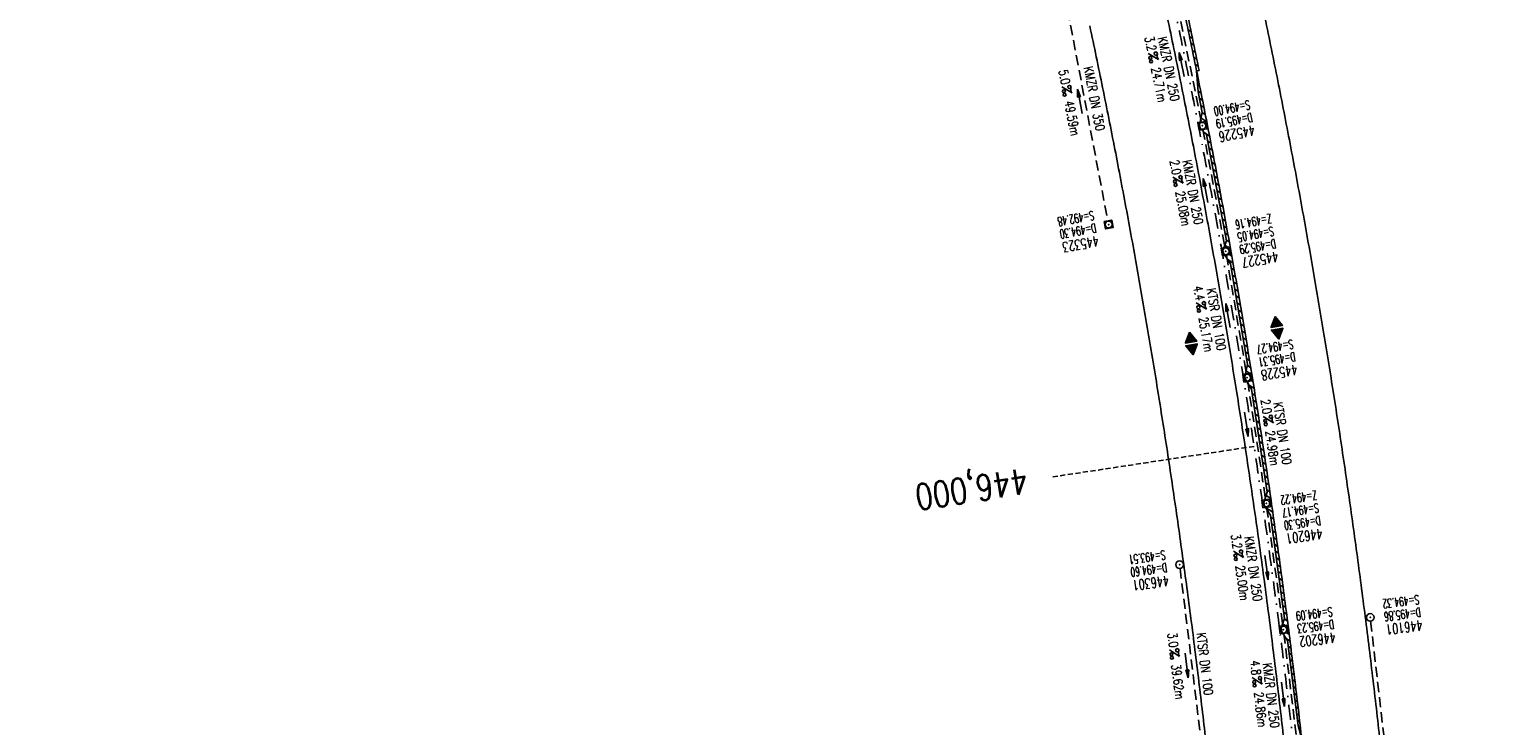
# Model space of a CAD drawing. Extents: x 459406 to 461721, y 413308 to 423218.
# Tile 71 of 256: x 460832 to 461119, y 415511 to 415647. Entities that reach past the tile are written whole.
import ezdxf
from ezdxf.enums import TextEntityAlignment as Align

# ---------------------------------------------------------------- set-up
doc = ezdxf.new("R2010")
doc.units = 0
doc.header["$LTSCALE"] = 2
doc.header["$MEASUREMENT"] = 0
for name, pattern in [('AUSGEZOGEN', [0]), ('GESTRICH-X2', [1.5, 1, -0.5]), ('GESTRICHELT', [0.75, 0.5, -0.25]), ('STRICHPT-X3', [3, 1.5, -0.75, 0, -0.75])]:
    doc.linetypes.add(name, pattern=pattern)
doc.layers.get('0').update_dxf_attribs({"linetype": 'AUSGEZOGEN'})
for name, color, linetype in [('ACHSE', 1, 'STRICHPT-X3'), ('FBR', 8, 'CONTINUOUS'), ('GEF', 7, 'AUSGEZOGEN'), ('HEKTOM', 1, 'GESTRICHELT'), ('KANAL', 7, 'GESTRICH-X2'), ('PFEIL', 7, 'CONTINUOUS'), ('RINNE', 200, 'CONTINUOUS'), ('SCHACHTNR', 6, 'CONTINUOUS'), ('SCHLITZRINNE', 200, 'AUSGEZOGEN'), ('SCHSYMBOL', 7, 'AUSGEZOGEN'), ('TEXTO', 4, 'CONTINUOUS'), ('TEXTU', 4, 'CONTINUOUS')]:
    doc.layers.add(name, color=color, linetype=linetype)
doc.styles.add('ROMANS', font='romans.shx', dxfattribs={"width": 0.8})

# ---------------------------------------------------------------- blocks, each defined once
blk = doc.blocks.new('PROM')
blk.add_line((1.57, 1.82), (0.02, 0.02))
for centre, radius in [((0.32, 1.51), 0.317), ((0.94, 0.29), 0.283), ((1.64, 0.29), 0.283)]:
    blk.add_circle(centre, radius)
blk.add_arc((0.99, 2.68), 1.03, 239.1414, 303.3549)
blk = doc.blocks.new('PFEIL2')
at = {"color": 0}
for p, q in [((0.88, 0), (-2.4, -0.01)), ((0.88, -0.27), (0.88, 0.28)), ((0.88, 0.28), (2.43, 0.01)), ((0.91, 0.27), (0.88, 0.26)), ((0.97, 0.26), (0.88, 0.25)), ((1.02, 0.25), (0.88, 0.23)), ((1.07, 0.24), (0.88, 0.21)), ((1.13, 0.23), (0.88, 0.19)), ((1.18, 0.22), (0.88, 0.17)), ((1.24, 0.21), (0.88, 0.15)), ((1.29, 0.21), (0.88, 0.14)), ((1.34, 0.2), (0.88, 0.12)), ((1.4, 0.19), (0.88, 0.1)), ((1.45, 0.18), (0.88, 0.08)), ((1.51, 0.17), (0.88, 0.06)), ((1.56, 0.16), (0.88, 0.04)), ((1.61, 0.15), (0.88, 0.02)), ((1.67, 0.14), (0.88, 0.01)), ((1.72, 0.13), (0.88, -0.01)), ((1.78, 0.12), (0.88, -0.03)), ((1.83, 0.11), (0.88, -0.05)), ((1.88, 0.1), (0.88, -0.07)), ((1.94, 0.09), (0.88, -0.09)), ((2.05, 0.08), (0.88, -0.12)), ((1.99, 0.08), (0.88, -0.11)), ((2.1, 0.07), (0.88, -0.14)), ((2.15, 0.06), (0.88, -0.16)), ((2.21, 0.05), (0.88, -0.18)), ((2.26, 0.04), (0.88, -0.2)), ((2.32, 0.03), (0.88, -0.22)), ((2.37, 0.02), (0.88, -0.23)), ((2.42, 0.01), (0.88, -0.25)), ((2.43, 0.01), (0.88, -0.27))]:
    blk.add_line(p, q, dxfattribs=at)
blk = doc.blocks.new('GST')
at = {"color": 0}
blk.add_circle((0, 0), 0.75, dxfattribs=at)
blk.add_point((0, 0), dxfattribs=at)
blk = doc.blocks.new('10')
blk.add_blockref('GST', (0, 0))
blk = doc.blocks.new('20')
blk.add_lwpolyline([(-0.75, -0.75), (0.75, -0.75), (0.75, 0.75), (-0.75, 0.75)], close=True)
blk.add_circle((0, 0), 0.676)
blk.add_point((0, 0))
blk = doc.blocks.new('*X10')
at = {"color": 0}
for p, q in [((377.11, 181.02), (378.19, 182.1)), ((377.11, 180.99), (378.2, 182.08)), ((377.12, 181.04), (378.18, 182.1)), ((377.12, 180.99), (378.2, 182.08)), ((377.12, 180.99), (378.2, 182.07)), ((377.13, 180.99), (378.21, 182.06)), ((377.14, 181.06), (378.18, 182.11)), ((377.14, 180.99), (378.21, 182.06)), ((377.15, 181.09), (378.18, 182.11)), ((377.15, 180.99), (378.21, 182.05)), ((377.16, 181.11), (378.17, 182.12)), ((377.16, 180.99), (378.22, 182.05)), ((377.17, 181.13), (378.17, 182.13)), ((377.17, 180.99), (378.22, 182.04)), ((377.18, 181.15), (378.17, 182.13)), ((377.18, 180.99), (378.22, 182.04)), ((377.19, 180.99), (378.23, 182.03)), ((377.2, 181.17), (378.16, 182.14)), ((377.2, 180.99), (378.23, 182.02)), ((377.2, 180.99), (378.23, 182.02)), ((377.21, 181.19), (378.16, 182.14)), ((377.21, 180.99), (378.24, 182.01)), ((377.22, 181.21), (378.16, 182.15)), ((377.22, 180.99), (378.24, 182.01)), ((377.23, 181.23), (378.15, 182.15)), ((377.23, 180.99), (378.24, 182)), ((377.24, 180.99), (378.25, 182)), ((377.25, 181.25), (378.15, 182.16)), ((377.25, 180.99), (378.25, 181.99)), ((377.26, 181.27), (378.15, 182.16)), ((377.26, 180.99), (378.25, 181.99)), ((377.27, 181.29), (378.14, 182.17)), ((377.27, 180.99), (378.25, 181.98)), ((377.27, 180.99), (378.26, 181.97)), ((377.28, 181.32), (378.14, 182.18)), ((377.28, 180.99), (378.26, 181.97)), ((377.29, 181.34), (378.14, 182.18)), ((377.29, 180.99), (378.26, 181.96)), ((377.3, 180.99), (378.27, 181.96)), ((377.31, 181.36), (378.14, 182.19)), ((377.31, 180.99), (378.27, 181.95)), ((377.32, 181.38), (378.13, 182.19)), ((377.32, 180.99), (378.27, 181.95)), ((377.33, 181.4), (378.13, 182.2)), ((377.33, 180.99), (378.28, 181.94)), ((377.34, 181.42), (378.13, 182.2)), ((377.34, 180.99), (378.28, 181.93)), ((377.35, 181.44), (378.12, 182.21)), ((377.35, 180.99), (378.28, 181.93)), ((377.35, 180.99), (378.29, 181.92)), ((377.36, 180.99), (378.29, 181.92)), ((377.37, 181.46), (378.12, 182.22)), ((377.37, 180.99), (378.29, 181.91)), ((377.38, 181.48), (378.12, 182.22)), ((377.38, 180.99), (378.3, 181.91)), ((377.39, 181.5), (378.11, 182.23)), ((377.39, 180.99), (378.3, 181.9)), ((377.4, 181.52), (378.11, 182.23)), ((377.4, 180.99), (378.3, 181.9)), ((377.41, 181.55), (378.11, 182.24)), ((377.41, 180.99), (378.31, 181.89)), ((377.42, 180.99), (378.31, 181.88)), ((377.43, 181.57), (378.1, 182.24)), ((377.43, 180.99), (378.31, 181.88)), ((377.43, 180.99), (378.32, 181.87)), ((377.44, 181.59), (378.1, 182.25)), ((377.44, 180.99), (378.32, 181.87)), ((377.45, 181.61), (378.1, 182.25)), ((377.45, 180.99), (378.32, 181.86)), ((377.46, 181.63), (378.09, 182.26)), ((377.46, 180.99), (378.33, 181.86)), ((377.47, 181.65), (378.09, 182.27)), ((377.47, 180.99), (378.33, 181.85)), ((377.48, 180.99), (378.33, 181.85)), ((377.49, 181.67), (378.09, 182.27)), ((377.49, 180.99), (378.34, 181.84)), ((377.5, 181.69), (378.08, 182.28)), ((377.5, 180.99), (378.34, 181.83)), ((377.5, 180.99), (378.34, 181.83)), ((377.51, 181.71), (378.08, 182.28)), ((377.51, 180.99), (378.35, 181.82)), ((377.52, 181.73), (378.08, 182.29)), ((377.52, 180.99), (378.35, 181.82)), ((377.53, 181.75), (378.07, 182.29)), ((377.53, 180.99), (378.35, 181.81)), ((377.54, 180.99), (378.36, 181.81)), ((377.55, 181.78), (378.07, 182.3)), ((377.55, 180.99), (378.36, 181.8)), ((377.56, 181.8), (378.07, 182.3)), ((377.56, 180.99), (378.36, 181.79)), ((377.57, 181.82), (378.06, 182.31)), ((377.57, 180.99), (378.36, 181.79)), ((377.58, 181.84), (378.06, 182.32)), ((377.58, 180.99), (378.37, 181.78)), ((377.58, 180.99), (378.37, 181.78)), ((377.59, 180.99), (378.37, 181.77)), ((377.6, 181.86), (378.06, 182.32)), ((377.6, 180.99), (378.38, 181.77)), ((377.61, 181.88), (378.05, 182.33)), ((377.61, 180.99), (378.38, 181.76)), ((377.62, 181.9), (378.05, 182.33)), ((377.62, 180.99), (378.38, 181.76)), ((377.63, 181.92), (378.05, 182.34)), ((377.63, 180.99), (378.39, 181.75)), ((377.64, 181.94), (378.04, 182.34)), ((377.64, 180.99), (378.39, 181.74)), ((377.65, 180.99), (378.39, 181.74)), ((377.65, 180.99), (378.4, 181.73)), ((377.66, 181.96), (378.04, 182.35)), ((377.66, 180.99), (378.4, 181.73)), ((377.67, 181.98), (378.04, 182.36)), ((377.67, 180.99), (378.4, 181.72)), ((377.68, 182.01), (378.03, 182.36)), ((377.68, 180.99), (378.41, 181.72)), ((377.69, 182.03), (378.03, 182.37)), ((377.7, 182.05), (378.03, 182.37)), ((377.72, 182.07), (378.03, 182.38)), ((377.73, 182.09), (378.02, 182.38)), ((377.74, 182.11), (378.02, 182.39)), ((377.75, 182.13), (378.02, 182.39)), ((377.76, 182.15), (378.01, 182.4)), ((377.78, 182.17), (378.01, 182.41)), ((377.79, 182.19), (378.01, 182.41)), ((377.8, 182.21), (378, 182.42)), ((377.81, 182.24), (378, 182.42)), ((377.82, 182.26), (378, 182.43)), ((377.84, 182.28), (377.99, 182.43)), ((377.85, 182.3), (377.99, 182.44)), ((377.86, 182.32), (377.99, 182.44)), ((377.87, 182.34), (377.98, 182.45)), ((377.89, 182.36), (377.98, 182.46)), ((377.9, 182.38), (377.98, 182.46)), ((377.91, 182.4), (377.97, 182.47)), ((377.92, 182.42), (377.97, 182.47)), ((377.93, 182.44), (377.97, 182.48)), ((377.95, 182.47), (377.96, 182.48)), ((377.1, 180.56), (377.12, 180.58)), ((377.1, 180.57), (377.11, 180.58)), ((377.11, 180.55), (377.14, 180.58)), ((377.11, 180.55), (377.13, 180.58)), ((377.11, 180.56), (377.13, 180.58)), ((377.12, 180.53), (377.17, 180.58)), ((377.12, 180.53), (377.16, 180.58)), ((377.12, 180.54), (377.15, 180.58)), ((377.13, 180.51), (377.21, 180.58)), ((377.13, 180.51), (377.2, 180.58)), ((377.13, 180.52), (377.19, 180.58)), ((377.13, 180.52), (377.18, 180.58)), ((377.14, 180.49), (377.23, 180.58)), ((377.14, 180.49), (377.22, 180.58)), ((377.14, 180.5), (377.21, 180.58)), ((377.15, 180.47), (377.26, 180.58)), ((377.15, 180.48), (377.25, 180.58)), ((377.15, 180.48), (377.24, 180.58)), ((377.16, 180.46), (377.29, 180.58)), ((377.16, 180.46), (377.28, 180.58)), ((377.16, 180.47), (377.27, 180.58)), ((377.17, 180.44), (377.31, 180.58)), ((377.17, 180.44), (377.3, 180.58)), ((377.17, 180.45), (377.29, 180.58)), ((377.18, 180.42), (377.34, 180.58)), ((377.18, 180.43), (377.33, 180.58)), ((377.18, 180.43), (377.32, 180.58)), ((377.19, 180.41), (377.36, 180.58)), ((377.19, 180.41), (377.36, 180.58)), ((377.19, 180.42), (377.35, 180.58)), ((377.2, 180.39), (377.39, 180.58)), ((377.2, 180.39), (377.38, 180.58)), ((377.2, 180.4), (377.37, 180.58)), ((377.21, 180.37), (377.42, 180.58)), ((377.21, 180.38), (377.41, 180.58)), ((377.21, 180.38), (377.4, 180.58)), ((377.22, 180.35), (377.44, 180.58)), ((377.22, 180.36), (377.44, 180.58)), ((377.22, 180.37), (377.43, 180.58)), ((377.23, 180.34), (377.47, 180.58)), ((377.23, 180.34), (377.46, 180.58)), ((377.23, 180.35), (377.45, 180.58)), ((377.24, 180.32), (377.51, 180.58)), ((377.24, 180.32), (377.5, 180.58)), ((377.24, 180.33), (377.49, 180.58)), ((377.24, 180.33), (377.48, 180.58)), ((377.25, 180.3), (377.53, 180.58)), ((377.25, 180.3), (377.52, 180.58)), ((377.25, 180.31), (377.51, 180.58)), ((377.26, 180.28), (377.56, 180.58)), ((377.26, 180.29), (377.55, 180.58)), ((377.26, 180.29), (377.54, 180.58)), ((377.27, 180.27), (377.59, 180.58)), ((377.27, 180.27), (377.58, 180.58)), ((377.27, 180.28), (377.57, 180.58)), ((377.28, 180.25), (377.61, 180.58)), ((377.28, 180.25), (377.6, 180.58)), ((377.28, 180.26), (377.59, 180.58)), ((377.29, 180.23), (377.64, 180.58)), ((377.29, 180.24), (377.63, 180.58)), ((377.29, 180.24), (377.62, 180.58)), ((377.3, 180.21), (377.67, 180.58)), ((377.3, 180.22), (377.66, 180.58)), ((377.3, 180.23), (377.65, 180.58)), ((377.31, 180.2), (377.69, 180.58)), ((377.31, 180.2), (377.68, 180.58)), ((377.31, 180.21), (377.67, 180.58)), ((377.32, 180.18), (377.72, 180.58)), ((377.32, 180.19), (377.71, 180.58)), ((377.32, 180.19), (377.7, 180.58)), ((377.33, 180.16), (377.74, 180.58)), ((377.33, 180.17), (377.74, 180.58)), ((377.33, 180.18), (377.73, 180.58)), ((377.34, 180.16), (377.75, 180.58)), ((377.34, 180.15), (377.76, 180.58)), ((377.34, 180.15), (377.77, 180.58)), ((377.35, 180.14), (377.78, 180.58)), ((377.35, 180.14), (377.79, 180.58)), ((377.35, 180.13), (377.8, 180.58)), ((377.35, 180.12), (377.81, 180.58)), ((377.36, 180.12), (377.82, 180.58)), ((377.36, 180.11), (377.82, 180.58)), ((377.36, 180.11), (377.83, 180.58)), ((377.37, 180.1), (377.84, 180.58)), ((377.37, 180.1), (377.85, 180.58)), ((377.37, 180.09), (377.86, 180.58)), ((377.38, 180.09), (377.87, 180.58)), ((377.38, 180.08), (377.88, 180.58)), ((377.38, 180.07), (377.89, 180.58)), ((377.39, 180.07), (377.89, 180.58)), ((377.39, 180.06), (377.9, 180.58)), ((377.39, 180.06), (377.91, 180.58)), ((377.4, 180.05), (377.92, 180.58)), ((377.4, 180.05), (377.93, 180.58)), ((377.4, 180.04), (377.94, 180.58)), ((377.41, 180.04), (377.95, 180.58)), ((377.41, 180.03), (377.96, 180.58)), ((377.41, 180.02), (377.97, 180.58)), ((377.42, 180.02), (377.97, 180.58)), ((377.42, 180.01), (377.98, 180.58)), ((377.42, 180.01), (377.99, 180.58)), ((377.43, 180), (378, 180.58)), ((377.43, 180), (378.01, 180.58)), ((377.43, 179.99), (378.02, 180.58)), ((377.44, 179.98), (378.03, 180.58)), ((377.44, 179.98), (378.04, 180.58)), ((377.44, 179.97), (378.05, 180.58)), ((377.45, 179.97), (378.05, 180.58)), ((377.45, 179.96), (378.06, 180.58)), ((377.45, 179.96), (378.07, 180.58)), ((377.46, 179.95), (378.08, 180.58)), ((377.46, 179.95), (378.09, 180.58)), ((377.46, 179.94), (378.1, 180.58)), ((377.46, 179.93), (378.11, 180.58)), ((377.47, 179.93), (378.12, 180.58)), ((377.47, 179.92), (378.12, 180.58)), ((377.47, 179.92), (378.13, 180.58)), ((377.48, 179.91), (378.14, 180.58)), ((377.48, 179.91), (378.15, 180.58)), ((377.48, 179.9), (378.16, 180.58)), ((377.49, 179.9), (378.17, 180.58)), ((377.49, 179.89), (378.18, 180.58)), ((377.49, 179.88), (378.19, 180.58)), ((377.5, 179.88), (378.2, 180.58)), ((377.5, 179.87), (378.2, 180.58)), ((377.5, 179.87), (378.21, 180.58)), ((377.51, 179.86), (378.22, 180.58)), ((377.51, 179.86), (378.23, 180.58)), ((377.51, 179.85), (378.24, 180.58)), ((377.52, 179.84), (378.25, 180.58)), ((377.52, 179.84), (378.26, 180.58)), ((377.52, 179.83), (378.27, 180.58)), ((377.53, 179.83), (378.28, 180.58)), ((377.53, 179.82), (378.28, 180.58)), ((377.53, 179.82), (378.29, 180.58)), ((377.54, 179.81), (378.3, 180.58)), ((377.54, 179.81), (378.31, 180.58)), ((377.54, 179.8), (378.32, 180.58)), ((377.55, 179.79), (378.33, 180.58)), ((377.55, 179.79), (378.34, 180.58)), ((377.55, 179.78), (378.35, 180.58)), ((377.56, 179.78), (378.35, 180.58)), ((377.56, 179.77), (378.36, 180.58)), ((377.56, 179.77), (378.37, 180.58)), ((377.57, 179.76), (378.38, 180.58)), ((377.57, 179.76), (378.39, 180.58)), ((377.57, 179.75), (378.4, 180.58)), ((377.57, 179.74), (378.41, 180.58)), ((377.58, 179.74), (378.42, 180.58)), ((377.58, 179.73), (378.43, 180.58)), ((377.58, 179.73), (378.43, 180.58)), ((377.59, 179.72), (378.44, 180.58)), ((377.59, 179.72), (378.45, 180.58)), ((377.59, 179.71), (378.46, 180.58)), ((377.6, 179.7), (378.47, 180.58)), ((377.6, 179.7), (378.48, 180.58)), ((377.6, 179.69), (378.49, 180.58)), ((377.61, 179.69), (378.5, 180.58)), ((377.61, 179.68), (378.5, 180.58)), ((377.61, 179.68), (378.51, 180.58)), ((377.62, 179.67), (378.52, 180.58)), ((377.62, 179.67), (378.53, 180.58)), ((377.62, 179.66), (378.54, 180.58)), ((377.63, 179.65), (378.55, 180.58)), ((377.63, 179.65), (378.56, 180.58)), ((377.63, 179.64), (378.57, 180.58)), ((377.64, 179.64), (378.58, 180.58)), ((377.64, 179.63), (378.58, 180.58)), ((377.64, 179.63), (378.59, 180.58)), ((377.65, 179.62), (378.6, 180.58)), ((377.65, 179.62), (378.61, 180.58)), ((377.65, 179.61), (378.62, 180.58)), ((377.66, 179.6), (378.63, 180.58)), ((377.66, 179.6), (378.64, 180.58)), ((377.66, 179.59), (378.65, 180.58)), ((377.67, 179.59), (378.66, 180.58)), ((377.67, 179.58), (378.66, 180.58)), ((377.67, 179.58), (378.67, 180.58)), ((377.68, 179.57), (378.68, 180.58)), ((377.68, 179.56), (378.69, 180.58)), ((377.68, 179.56), (378.7, 180.58)), ((377.68, 179.55), (378.71, 180.58)), ((377.69, 180.99), (378.41, 181.71)), ((377.69, 179.55), (378.72, 180.58)), ((377.69, 179.54), (378.73, 180.58)), ((377.69, 179.54), (378.73, 180.58)), ((377.7, 180.99), (378.41, 181.71)), ((377.7, 179.53), (378.74, 180.58)), ((377.7, 179.53), (378.75, 180.58)), ((377.7, 179.52), (378.76, 180.58)), ((377.71, 180.99), (378.42, 181.7)), ((377.71, 179.51), (378.77, 180.58)), ((377.71, 179.51), (378.78, 180.58)), ((377.71, 179.5), (378.79, 180.58)), ((377.72, 180.99), (378.42, 181.69)), ((377.72, 179.5), (378.8, 180.58)), ((377.72, 179.49), (378.81, 180.58)), ((377.72, 179.49), (378.81, 180.58)), ((377.73, 180.99), (378.42, 181.69)), ((377.73, 180.99), (378.43, 181.68)), ((377.73, 179.47), (378.81, 180.54)), ((377.74, 180.99), (378.43, 181.68)), ((377.74, 179.46), (378.79, 180.52)), ((377.74, 179.46), (378.78, 180.5)), ((377.74, 179.45), (378.77, 180.48)), ((377.75, 180.99), (378.43, 181.67)), ((377.75, 179.45), (378.76, 180.46)), ((377.75, 179.44), (378.75, 180.44)), ((377.75, 179.44), (378.73, 180.42)), ((377.76, 180.99), (378.44, 181.67)), ((377.76, 179.43), (378.72, 180.4)), ((377.76, 179.42), (378.71, 180.37)), ((377.76, 179.42), (378.7, 180.35)), ((377.77, 180.99), (378.44, 181.66)), ((377.77, 179.41), (378.68, 180.33)), ((377.77, 179.41), (378.67, 180.31)), ((377.77, 179.4), (378.66, 180.29)), ((377.78, 180.99), (378.44, 181.65)), ((377.78, 179.4), (378.65, 180.27)), ((377.78, 179.39), (378.64, 180.25)), ((377.78, 179.39), (378.62, 180.23)), ((377.79, 180.99), (378.45, 181.65)), ((377.79, 179.38), (378.61, 180.21)), ((377.79, 179.37), (378.6, 180.19)), ((377.79, 179.37), (378.59, 180.17)), ((377.79, 179.36), (378.58, 180.14)), ((377.8, 180.99), (378.45, 181.64)), ((377.8, 179.36), (378.56, 180.12)), ((377.8, 179.35), (378.55, 180.1)), ((377.8, 179.35), (378.54, 180.08)), ((377.81, 180.99), (378.45, 181.64)), ((377.81, 180.99), (378.46, 181.63)), ((377.81, 179.34), (378.53, 180.06)), ((377.81, 179.33), (378.52, 180.04)), ((377.81, 179.33), (378.5, 180.02)), ((377.82, 180.99), (378.46, 181.63)), ((377.82, 179.32), (378.49, 180)), ((377.82, 179.32), (378.48, 179.98)), ((377.82, 179.31), (378.47, 179.96)), ((377.83, 180.99), (378.46, 181.62)), ((377.83, 179.31), (378.46, 179.94)), ((377.83, 179.3), (378.44, 179.91)), ((377.83, 179.3), (378.43, 179.89)), ((377.84, 180.99), (378.47, 181.62)), ((377.84, 179.29), (378.42, 179.87)), ((377.84, 179.28), (378.41, 179.85)), ((377.84, 179.28), (378.4, 179.83)), ((377.85, 180.99), (378.47, 181.61)), ((377.85, 179.27), (378.38, 179.81)), ((377.85, 179.27), (378.37, 179.79)), ((377.85, 179.26), (378.36, 179.77)), ((377.86, 180.99), (378.47, 181.6)), ((377.86, 179.26), (378.35, 179.75)), ((377.86, 179.25), (378.33, 179.73)), ((377.86, 179.25), (378.32, 179.71)), ((377.87, 180.99), (378.47, 181.6)), ((377.87, 179.24), (378.31, 179.68)), ((377.87, 179.23), (378.3, 179.66)), ((377.87, 179.23), (378.29, 179.64)), ((377.88, 180.99), (378.48, 181.59)), ((377.88, 180.99), (378.48, 181.59)), ((377.88, 179.22), (378.27, 179.62)), ((377.88, 179.22), (378.26, 179.6)), ((377.88, 179.21), (378.25, 179.58)), ((377.89, 180.99), (378.48, 181.58)), ((377.89, 179.21), (378.24, 179.56)), ((377.89, 179.2), (378.23, 179.54)), ((377.9, 180.99), (378.49, 181.58)), ((377.91, 180.99), (378.49, 181.57)), ((377.92, 180.99), (378.49, 181.57)), ((377.93, 180.99), (378.5, 181.56)), ((377.94, 180.99), (378.5, 181.55)), ((377.95, 180.99), (378.5, 181.55)), ((377.96, 180.99), (378.51, 181.54)), ((377.96, 180.99), (378.51, 181.54)), ((377.97, 180.99), (378.51, 181.53)), ((377.98, 180.99), (378.52, 181.53)), ((377.99, 180.99), (378.52, 181.52)), ((378, 180.99), (378.52, 181.51)), ((378.01, 180.99), (378.53, 181.51)), ((378.02, 180.99), (378.53, 181.5)), ((378.03, 180.99), (378.53, 181.5)), ((378.03, 180.99), (378.54, 181.49)), ((378.04, 180.99), (378.54, 181.49)), ((378.05, 180.99), (378.54, 181.48)), ((378.06, 180.99), (378.55, 181.48)), ((378.07, 180.99), (378.55, 181.47)), ((378.08, 180.99), (378.55, 181.46)), ((378.09, 180.99), (378.56, 181.46)), ((378.1, 180.99), (378.56, 181.45)), ((378.11, 180.99), (378.56, 181.45)), ((378.11, 180.99), (378.57, 181.44)), ((378.12, 180.99), (378.57, 181.44)), ((378.13, 180.99), (378.57, 181.43)), ((378.14, 180.99), (378.58, 181.42)), ((378.15, 180.99), (378.58, 181.42)), ((378.16, 180.99), (378.58, 181.41)), ((378.17, 180.99), (378.58, 181.41)), ((378.18, 180.99), (378.59, 181.4)), ((378.19, 180.99), (378.59, 181.4)), ((378.19, 180.99), (378.59, 181.39)), ((378.2, 180.99), (378.6, 181.39)), ((378.21, 180.99), (378.6, 181.38)), ((378.22, 180.99), (378.6, 181.37)), ((378.23, 180.99), (378.61, 181.37)), ((378.24, 180.99), (378.61, 181.36)), ((378.25, 180.99), (378.61, 181.36)), ((378.26, 180.99), (378.62, 181.35)), ((378.26, 180.99), (378.62, 181.35)), ((378.27, 180.99), (378.62, 181.34)), ((378.28, 180.99), (378.63, 181.34)), ((378.29, 180.99), (378.63, 181.33)), ((378.3, 180.99), (378.63, 181.32)), ((378.31, 180.99), (378.64, 181.32)), ((378.32, 180.99), (378.64, 181.31)), ((378.33, 180.99), (378.64, 181.31)), ((378.34, 180.99), (378.65, 181.3)), ((378.34, 180.99), (378.65, 181.3)), ((378.35, 180.99), (378.65, 181.29)), ((378.36, 180.99), (378.66, 181.28)), ((378.37, 180.99), (378.66, 181.28)), ((378.38, 180.99), (378.66, 181.27)), ((378.39, 180.99), (378.67, 181.27)), ((378.4, 180.99), (378.67, 181.26)), ((378.41, 180.99), (378.67, 181.26)), ((378.42, 180.99), (378.68, 181.25)), ((378.42, 180.99), (378.68, 181.25)), ((378.43, 180.99), (378.68, 181.24)), ((378.44, 180.99), (378.69, 181.23)), ((378.45, 180.99), (378.69, 181.23)), ((378.46, 180.99), (378.69, 181.22)), ((378.47, 180.99), (378.69, 181.22)), ((378.48, 180.99), (378.7, 181.21)), ((378.49, 180.99), (378.7, 181.21)), ((378.49, 180.99), (378.7, 181.2)), ((378.5, 180.99), (378.71, 181.2)), ((378.51, 180.99), (378.71, 181.19)), ((378.52, 180.99), (378.71, 181.18)), ((378.53, 180.99), (378.72, 181.18)), ((378.54, 180.99), (378.72, 181.17)), ((378.55, 180.99), (378.72, 181.17)), ((378.56, 180.99), (378.73, 181.16)), ((378.57, 180.99), (378.73, 181.16)), ((378.57, 180.99), (378.73, 181.15)), ((378.58, 180.99), (378.74, 181.14)), ((378.59, 180.99), (378.74, 181.14)), ((378.6, 180.99), (378.74, 181.13)), ((378.61, 180.99), (378.75, 181.13)), ((378.62, 180.99), (378.75, 181.12)), ((378.63, 180.99), (378.75, 181.12)), ((378.64, 180.99), (378.76, 181.11)), ((378.64, 180.99), (378.76, 181.11)), ((378.65, 180.99), (378.76, 181.1)), ((378.66, 180.99), (378.77, 181.09)), ((378.67, 180.99), (378.77, 181.09)), ((378.68, 180.99), (378.77, 181.08)), ((378.69, 180.99), (378.78, 181.08)), ((378.7, 180.99), (378.78, 181.07)), ((378.71, 180.99), (378.78, 181.07)), ((378.72, 180.99), (378.79, 181.06)), ((378.72, 180.99), (378.79, 181.06)), ((378.73, 180.99), (378.79, 181.05)), ((378.74, 180.99), (378.8, 181.04)), ((378.75, 180.99), (378.8, 181.04)), ((378.76, 180.99), (378.8, 181.03)), ((378.77, 180.99), (378.8, 181.03)), ((378.78, 180.99), (378.81, 181.02)), ((378.79, 180.99), (378.81, 181.02)), ((378.8, 180.99), (378.81, 181.01)), ((378.8, 180.99), (378.82, 181)), ((378.81, 180.99), (378.82, 181)), ((377.89, 179.19), (378.21, 179.52)), ((377.89, 179.19), (378.2, 179.5)), ((377.9, 179.18), (378.19, 179.48)), ((377.9, 179.18), (378.18, 179.45)), ((377.9, 179.17), (378.17, 179.43)), ((377.91, 179.17), (378.15, 179.41)), ((377.91, 179.16), (378.14, 179.39)), ((377.91, 179.16), (378.13, 179.37)), ((377.92, 179.15), (378.12, 179.35)), ((377.92, 179.14), (378.11, 179.33)), ((377.92, 179.14), (378.09, 179.31)), ((377.93, 179.13), (378.08, 179.29)), ((377.93, 179.13), (378.07, 179.27)), ((377.93, 179.12), (378.06, 179.25)), ((377.94, 179.12), (378.04, 179.22)), ((377.94, 179.11), (378.03, 179.2)), ((377.94, 179.11), (378.02, 179.18)), ((377.95, 179.1), (378.01, 179.16)), ((377.95, 179.09), (378, 179.14)), ((377.95, 179.09), (377.98, 179.12)), ((377.96, 179.08), (377.97, 179.1))]:
    blk.add_line(p, q, dxfattribs=at)
blk = doc.blocks.new('HOCHP')
for points in [[(-0.01, 2.24), (-1.15, 0.27), (1.12, 0.27)], [(-0.01, -2.24), (-1.15, -0.27), (1.12, -0.27)]]:
    blk.add_lwpolyline(points, close=True)
at = {"xscale": 1.311372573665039, "yscale": 1.311372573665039, "zscale": 1.311372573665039}
blk.add_blockref('*X10', (-495.66, -237.08), dxfattribs=at)

msp = doc.modelspace()

# ---------------------------------------------------------------- linework, layer by layer
for p in [(461067.36, 415603.73), (461071.58, 415578.92), (461078.72, 415529.45)]:
    msp.add_point(p)
at = {"layer": 'ACHSE', "flags": 128}
msp.add_lwpolyline([(460985.55, 416976.25), (460982.74, 416926.33), (460979.94, 416876.41), (460977.13, 416826.49), (460974.32, 416776.57), (460971.52, 416726.64), (460968.71, 416676.72), (460965.91, 416626.8), (460963.1, 416576.88, 0), (460961.73, 416552.57, 0), (460960.29, 416526.96, -0.000009), (460958.89, 416502, 0.00001), (460957.49, 416477.04, 0.000001), (460956.79, 416464.56, -0.000001), (460956.08, 416452.08), (460954.68, 416427.12), (460953.28, 416402.16), (460951.88, 416377.2, 0.000027), (460951.18, 416364.91, -0.000114), (460950.49, 416352.62, -0.000169), (460950.49, 416352.58, 0.000019), (460950.47, 416352.23, 0.002347), (460949.96, 416342.5, 0.0015), (460949.28, 416327.26, 0.002663), (460948.89, 416316.3, 0.002084), (460948.51, 416302.28, 0.002087), (460948.28, 416289.78, 0.002085), (460948.16, 416277.28, 0.002085), (460948.14, 416264.78, 0.002085), (460948.22, 416252.28, 0.002086), (460948.41, 416239.77, 0.002088), (460948.7, 416227.28, 0.002084), (460949.09, 416214.79, 0.002083), (460949.59, 416202.3, 0.002081), (460950.2, 416189.81, 0.002082), (460950.91, 416177.34, 0.002086), (460951.72, 416164.86, 0.002086), (460952.64, 416152.4, 0.002087), (460953.65, 416139.94, 0.002084), (460954.78, 416127.49, 0.002085), (460956.01, 416115.04, 0.002088), (460957.34, 416102.62, 0.002086), (460958.77, 416090.21, 0.002083), (460960.31, 416077.8, 0.002082), (460961.96, 416065.39, 0.002087), (460963.7, 416053.03, 0.002086), (460965.55, 416040.67, 0.002083), (460967.5, 416028.32, 0.00208), (460969.55, 416015.99, 0.002081), (460971.71, 416003.67, 0.002087), (460973.97, 415991.38, 0.002089), (460976.33, 415979.11, 0.002087), (460978.79, 415966.87, 0.002082), (460981.36, 415954.62, 0.002082), (460984.15, 415941.87, 0.002276), (460986.8, 415930.22, 0.001902), (460990.24, 415915.65, 0.002837), (460992.65, 415905.91, 0.000643), (460995.49, 415894.71, 0.001405), (460996.81, 415889.6, 0), (460998.53, 415883.01, 0.000001), (460998.87, 415881.7), (461005.19, 415857.51, 0.000017), (461008.35, 415845.42, -0.000015), (461011.51, 415833.32, -0.000002), (461014.67, 415821.23, -0.000002), (461017.83, 415809.14, -0.000001), (461020.99, 415797.04, 0.000005), (461024.15, 415784.95), (461030.47, 415760.76), (461036.79, 415736.57, 0.000028), (461038.98, 415728.17, -0.000015), (461041.18, 415719.76, -0.00065), (461041.49, 415718.58, -0.000124), (461043.09, 415712.38, -0.002577), (461045.47, 415702.95, -0.001641), (461049.08, 415688.11, -0.002531), (461051.66, 415677.11, -0.002087), (461054.67, 415663.74, -0.002079), (461057.31, 415651.53, -0.002077), (461059.85, 415639.28, -0.002078), (461062.3, 415627.01, -0.002083), (461064.63, 415614.74, -0.002085), (461066.86, 415602.46, -0.00208), (461068.99, 415590.13, -0.00208), (461071.02, 415577.79, -0.002082), (461072.95, 415565.44, -0.002086), (461074.77, 415553.08, -0.002086), (461076.49, 415540.7, -0.002081), (461078.11, 415528.31, -0.002078), (461079.62, 415515.89, -0.00208), (461081.03, 415503.45, -0.002087), (461082.34, 415491.04, -0.002085), (461083.54, 415478.62, -0.002078), (461084.64, 415466.15, -0.002076), (461085.64, 415453.67, -0.002082), (461086.53, 415441.22, -0.002088), (461087.32, 415428.75, -0.002085), (461088, 415416.26, -0.002081), (461088.58, 415403.77, -0.002082), (461089.06, 415391.28, -0.00208), (461089.43, 415378.79, -0.002078), (461089.7, 415366.29, -0.002082), (461089.86, 415353.79, -0.002085), (461089.92, 415341.29, -0.002085), (461089.88, 415328.8, -0.002082), (461089.73, 415316.3, -0.002078), (461089.48, 415303.79, -0.00208), (461089.12, 415291.3, -0.002082), (461088.66, 415278.81, -0.002084), (461088.09, 415266.33, -0.002082), (461087.43, 415253.85, -0.00208), (461086.65, 415241.37, -0.002079), (461085.78, 415228.9, -0.00208), (461084.8, 415216.44, -0.002085), (461083.63, 415203.06, -0.002418), (461082.53, 415191.54, -0.001753), (461080.94, 415176.37, -0.002741), (461079.84, 415166.68, -0.000279), (461078.8, 415158.04, -0.000933), (461078.49, 415155.46, -0.000004), (461077.26, 415145.58, -0.00001), (461076.8, 415141.87), (461073.72, 415117.06, 0.000001), (461071.82, 415101.73, 0.000001), (461070.64, 415092.25, 0.000018), (461069.1, 415079.85, -0.000014), (461067.56, 415067.44, -0.000008), (461066.02, 415055.04, 0.000011), (461064.48, 415042.63), (461058.33, 414993.01), (461052.17, 414943.39, -0.000009), (461049.09, 414918.58, 0.000009), (461046.01, 414893.77), (461039.85, 414844.16), (461033.69, 414794.54), (461027.53, 414744.92, -0.00001), (461024.45, 414720.11, 0.00001), (461021.37, 414695.3, 0.000001), (461018.29, 414670.49, -0.000001), (461015.21, 414645.68, 0), (461011.18, 414613.23, -0.000001), (461009.05, 414596.06, -0.000009), (461005.97, 414571.25, 0.00001), (461002.89, 414546.44), (460996.73, 414496.82), (460990.57, 414447.2), (460984.41, 414397.58, -0.000009), (460981.33, 414372.77, 0.000009), (460978.25, 414347.96), (460972.09, 414298.34), (460965.94, 414248.72), (460959.78, 414199.11, -0.00001), (460956.7, 414174.3, 0.00001), (460953.62, 414149.49, 0.000001), (460950.54, 414124.68, -0.000001), (460947.46, 414099.87, 0), (460943.43, 414067.42, -0.000001), (460941.3, 414050.25, -0.000009), (460938.22, 414025.44, 0.00001), (460935.14, 414000.63), (460928.98, 413951.01), (460922.82, 413901.39, 0.000001), (460919.74, 413876.58, -0.000001), (460916.66, 413851.77, -0.00001), (460913.58, 413826.96, 0.00001), (460910.5, 413802.15), (460904.34, 413752.53), (460898.18, 413702.91), (460892.03, 413653.29, -0.00001), (460888.95, 413628.49, 0.00001), (460885.86, 413603.68, 0.000001), (460882.79, 413578.87, -0.000001), (460879.71, 413554.06, 0), (460875.68, 413521.61, -0.000001), (460873.55, 413504.44, -0.000009), (460870.47, 413479.63, 0.00001), (460867.39, 413454.82), (460861.23, 413405.2), (460855.07, 413355.58, -0.000004), (460853.23, 413340.79, -0.000002), (460849.4, 413309.93)], format="xyb", dxfattribs=at)
at = {"layer": 'FBR'}
for points in [[(460939.56, 416465.53, -0.000001), (460938.86, 416453.05)], [(460955.04, 416464.66, -0.000001), (460954.34, 416452.18)], [(460958.53, 416464.46, -0.000001), (460957.83, 416451.98)], [(461027.96, 415837.62, -0.000002), (461031.12, 415825.53, -0.000002), (461034.28, 415813.43, -0.000001), (461037.44, 415801.34, 0.000005), (461040.6, 415789.24)], [(461009.82, 415832.88, -0.000002), (461012.98, 415820.79, -0.000002), (461016.14, 415808.69, -0.000001), (461019.3, 415796.6, 0.000005), (461022.46, 415784.5)], [(461006.88, 415857.95, 0.000017), (461010.04, 415845.86, -0.000015), (461013.2, 415833.77, -0.000002), (461016.36, 415821.67, -0.000002), (461019.52, 415809.58, -0.000001), (461022.68, 415797.48, 0.000005), (461025.84, 415785.39), (461032.16, 415761.2), (461038.48, 415737.01, 0.000028), (461040.68, 415728.61, -0.000015), (461042.87, 415720.2, -0.00065), (461043.18, 415719.02, -0.000124), (461044.78, 415712.81, -0.002577), (461047.17, 415703.37, -0.001641), (461050.78, 415688.51, -0.002531), (461053.37, 415677.5, -0.002087), (461056.38, 415664.12, -0.002079), (461059.02, 415651.89, -0.002154), (461061.66, 415639.18, -0.002078)], [(460995.06, 415829.03, -0.000002), (460998.22, 415816.93, -0.000002), (461001.38, 415804.84, -0.000001), (461004.54, 415792.74, 0.000005), (461007.7, 415780.65)], [(461070.08, 415101.95, 0.000001), (461068.91, 415092.47, 0.000018)], [(461073.56, 415101.52, 0.000001), (461072.38, 415092.04, 0.000018)], [(461088.69, 415099.64, 0.000001), (461087.51, 415090.16, 0.000018)], [(461073.94, 415655.05, -0.002077), (461076.51, 415642.67, -0.002078), (461078.98, 415630.26, -0.002083), (461081.34, 415617.85, -0.002085), (461083.6, 415605.43, -0.00208), (461085.76, 415592.96, -0.00208), (461087.81, 415580.48, -0.002082), (461089.76, 415567.99, -0.002086), (461091.6, 415555.49, -0.002086), (461093.34, 415542.96, -0.002081), (461094.97, 415530.44, -0.002078), (461096.51, 415517.88, -0.00208), (461097.93, 415505.3, -0.002087)], [(461055.6, 415651.16, -0.002077), (461058.14, 415638.93, -0.002078), (461060.58, 415626.67, -0.002083), (461062.91, 415614.42, -0.002085), (461065.14, 415602.15, -0.00208), (461067.27, 415589.84, -0.00208), (461069.3, 415577.51, -0.002082), (461071.22, 415565.18, -0.002086), (461073.04, 415552.83, -0.002086), (461074.76, 415540.46, -0.002081), (461076.37, 415528.09, -0.002078), (461077.88, 415515.69, -0.00208), (461079.29, 415503.26, -0.002087)], [(461040.68, 415648, -0.002077), (461043.19, 415635.9, -0.002078), (461045.61, 415623.76, -0.002083), (461047.92, 415611.64, -0.002085), (461050.12, 415599.49, -0.00208), (461052.23, 415587.3, -0.00208), (461054.24, 415575.1, -0.002082), (461056.14, 415562.89, -0.002086), (461057.94, 415550.67, -0.002086), (461059.64, 415538.43, -0.002081), (461061.24, 415526.18, -0.002078), (461062.74, 415513.9, -0.00208), (461064.14, 415501.6, -0.002087)]]:
    msp.add_lwpolyline(points, format="xyb", dxfattribs=at)
at = {"layer": 'HEKTOM'}
msp.add_line((461072.94, 415565.44), (461033.41, 415559.44), dxfattribs=at)
at = {"layer": 'KANAL'}
for p, q in [((461035.19, 415656.97), (461044.22, 415609.75)), ((461057.94, 415651.84), (461062.62, 415629.12)), ((461062.91, 415627.66), (461067.22, 415604.47)), ((461067.5, 415603), (461071.47, 415579.66)), ((461071.69, 415578.19), (461075.22, 415554.97)), ((461075.41, 415553.47), (461078.62, 415530.19)), ((461058.41, 415541.47), (461063.03, 415503.62)), ((461095.84, 415531.09), (461102, 415477.59)), ((461078.81, 415528.69), (461081.59, 415505.5))]:
    msp.add_line(p, q, dxfattribs=at)
at = {"layer": 'RINNE'}
for p, q in [((461060, 415647.27), (461060.58, 415646.9)), ((461060.28, 415645.91), (461060.87, 415645.54)), ((461060.56, 415644.55), (461061.15, 415644.18)), ((461060.84, 415643.19), (461061.43, 415642.82)), ((461061.12, 415641.83), (461061.71, 415641.46)), ((461061.4, 415640.47), (461061.98, 415640.1)), ((461061.67, 415639.01), (461061.7, 415638.99)), ((461061.77, 415637.74), (461061.98, 415637.59)), ((461061.86, 415636.46), (461062.27, 415636.18)), ((461061.95, 415635.19), (461062.55, 415634.78)), ((461062.2, 415633.8), (461062.83, 415633.38)), ((461062.47, 415632.41), (461063.1, 415631.98)), ((461062.51, 415629.96), (461063.65, 415629.18)), ((461062.74, 415631.01), (461063.38, 415630.58)), ((461063.1, 415627.13), (461064.2, 415626.38)), ((461063.6, 415628), (461063.93, 415627.78)), ((461063.8, 415625.44), (461064.47, 415624.99)), ((461064.06, 415624.05), (461064.74, 415623.59)), ((461064.33, 415622.66), (461065, 415622.2)), ((461064.59, 415621.27), (461065.27, 415620.81)), ((461064.85, 415619.88), (461065.53, 415619.42)), ((461065.12, 415618.49), (461065.8, 415618.02)), ((461065.38, 415617.1), (461066.06, 415616.64)), ((461065.64, 415615.71), (461066.32, 415615.25)), ((461065.91, 415614.31), (461066.57, 415613.86)), ((461066.17, 415612.92), (461066.83, 415612.47)), ((461066.43, 415611.53), (461067.08, 415611.09)), ((461066.7, 415610.14), (461067.34, 415609.7)), ((461066.96, 415608.75), (461067.59, 415608.32)), ((461067.22, 415607.36), (461067.84, 415606.94)), ((461067.49, 415605.97), (461068.09, 415605.56)), ((461067.2, 415604.95), (461067.76, 415604.57)), ((461068, 415604.4), (461068.33, 415604.18)), ((461068.13, 415603.1), (461068.58, 415602.8)), ((461067.76, 415602.15), (461068.82, 415601.42)), ((461068.48, 415600.44), (461069.06, 415600.05)), ((461068.71, 415599.08), (461069.3, 415598.67)), ((461068.94, 415597.71), (461069.54, 415597.29)), ((461069.17, 415596.34), (461069.78, 415595.92)), ((461069.4, 415594.97), (461070.02, 415594.55)), ((461069.63, 415593.6), (461070.25, 415593.18)), ((461069.85, 415592.24), (461070.48, 415591.81)), ((461070.08, 415590.87), (461070.72, 415590.44)), ((461070.31, 415589.5), (461070.95, 415589.07)), ((461070.54, 415588.13), (461071.18, 415587.7)), ((461070.77, 415586.77), (461071.4, 415586.33)), ((461071, 415585.4), (461071.63, 415584.97)), ((461071.23, 415584.03), (461071.85, 415583.6)), ((461071.46, 415582.66), (461072.08, 415582.24)), ((461071.38, 415580.29), (461072.14, 415579.77)), ((461071.59, 415581.36), (461072.3, 415580.88)), ((461072.22, 415579.72), (461072.52, 415579.51)), ((461071.92, 415577.5), (461072.95, 415576.79)), ((461072.43, 415578.36), (461072.74, 415578.15)), ((461072.57, 415575.85), (461073.17, 415575.44)), ((461072.78, 415574.49), (461073.39, 415574.08)), ((461072.98, 415573.14), (461073.6, 415572.72)), ((461073.19, 415571.79), (461073.81, 415571.36)), ((461073.4, 415570.44), (461074.02, 415570.01)), ((461073.6, 415569.08), (461074.23, 415568.66)), ((461073.81, 415567.73), (461074.44, 415567.3)), ((461074.01, 415566.38), (461074.64, 415565.95)), ((461074.22, 415565.03), (461074.85, 415564.6)), ((461074.43, 415563.68), (461075.05, 415563.25)), ((461074.63, 415562.32), (461075.25, 415561.9)), ((461074.84, 415560.97), (461075.45, 415560.55)), ((461075.05, 415559.62), (461075.65, 415559.21)), ((461075.25, 415558.27), (461075.85, 415557.86)), ((461075.46, 415556.91), (461076.04, 415556.51)), ((461075.33, 415555.79), (461076.24, 415555.17)), ((461076.1, 415554.05), (461076.43, 415553.83)), ((461075.22, 415553.44), (461076.62, 415552.48)), ((461076.23, 415551.54), (461076.82, 415551.14)), ((461076.41, 415550.21), (461077, 415549.8)), ((461076.59, 415548.87), (461077.19, 415548.46)), ((461076.77, 415547.54), (461077.38, 415547.12)), ((461076.96, 415546.2), (461077.56, 415545.78)), ((461077.14, 415544.87), (461077.75, 415544.45)), ((461077.32, 415543.53), (461077.93, 415543.11)), ((461077.5, 415542.19), (461078.11, 415541.78)), ((461077.68, 415540.86), (461078.29, 415540.44)), ((461077.86, 415539.52), (461078.47, 415539.11)), ((461078.04, 415538.19), (461078.65, 415537.78)), ((461078.23, 415536.85), (461078.82, 415536.45)), ((461078.41, 415535.52), (461079, 415535.12)), ((461078.59, 415534.18), (461079.17, 415533.79)), ((461078.77, 415532.85), (461079.34, 415532.46)), ((461078.92, 415531.54), (461079.51, 415531.13)), ((461078.56, 415530.57), (461079.03, 415530.25)), ((461079.4, 415529.99), (461079.68, 415529.8)), ((461079.41, 415528.78), (461079.85, 415528.48)), ((461079.25, 415527.67), (461080.02, 415527.15)), ((461079.63, 415526.2), (461080.18, 415525.83)), ((461079.8, 415524.88), (461080.35, 415524.5)), ((461079.97, 415523.55), (461080.51, 415523.18)), ((461080.13, 415522.23), (461080.67, 415521.86)), ((461080.3, 415520.9), (461080.83, 415520.54)), ((461080.46, 415519.58), (461080.99, 415519.22)), ((461080.63, 415518.25), (461081.15, 415517.9)), ((461080.79, 415516.93), (461081.3, 415516.58)), ((461080.96, 415515.61), (461081.46, 415515.27)), ((461081.13, 415514.28), (461081.61, 415513.95)), ((461081.29, 415512.96), (461081.76, 415512.63)), ((461081.46, 415511.63), (461081.91, 415511.32))]:
    msp.add_line(p, q, dxfattribs=at)
for points in [[(461021.35, 415802.58, 0), (461022.68, 415797.48, 0.000005), (461025.84, 415785.39), (461032.16, 415761.2), (461038.48, 415737.01, 0.000028), (461040.68, 415728.61, -0.000015), (461042.87, 415720.2, -0.00065), (461043.18, 415719.02, -0.000124), (461044.78, 415712.81, -0.002577), (461047.17, 415703.37, -0.001641), (461050.78, 415688.51, -0.002531), (461053.37, 415677.5, -0.002087), (461056.38, 415664.12, -0.002079), (461059.02, 415651.89, -0.002154), (461061.66, 415639.18, -0.002078)], [(461059.48, 415652.17, -0.00003), (461059.51, 415651.99, -0.002154), (461062.15, 415639.28, -0.002154)]]:
    msp.add_lwpolyline(points, format="xyb", dxfattribs=at)
at = {"layer": 'RINNE', "flags": 128}
msp.add_lwpolyline([(461061.66, 415639.18), (461062.15, 415639.28)], dxfattribs=at)
at = {"layer": 'SCHLITZRINNE'}
msp.add_lwpolyline([(461061.66, 415639.18, -0.002002), (461064.01, 415627.34, -0.002083), (461066.35, 415615.06, -0.002085), (461068.58, 415602.77, -0.00208), (461070.72, 415590.42, -0.00208), (461072.75, 415578.06, -0.002082), (461074.68, 415565.71, -0.002086), (461076.5, 415553.32, -0.002086), (461078.23, 415540.93, -0.002081), (461079.84, 415528.53, -0.002078), (461081.36, 415516.1, -0.001321), (461082.27, 415508.19, -0.002087)], format="xyb", dxfattribs=at)
at = {"layer": 'SCHLITZRINNE', "flags": 128}
for points in [[(461061.66, 415639.18), (461061.96, 415635.05), (461062.74, 415631.02), (461062.21, 415628.59), (461062.35, 415627.91), (461063.57, 415626.65)], [(461063.57, 415626.65), (461067.51, 415605.83), (461066.83, 415603.93), (461066.95, 415603.38), (461068.34, 415601.26), (461071.64, 415581.59), (461071.15, 415579.12), (461071.26, 415578.54), (461072.44, 415576.67), (461075.53, 415556.42), (461074.88, 415554.43), (461074.98, 415553.78), (461076.17, 415551.95), (461078.94, 415531.6), (461078.27, 415529.77), (461078.38, 415529.02), (461079.5, 415527.3), (461081.58, 415510.63), (461082.27, 415508.19)]]:
    msp.add_lwpolyline(points, dxfattribs=at)
at = {"layer": 'SCHSYMBOL'}
for points in [[(461066.49, 415604.34), (461066.75, 415602.86), (461068.23, 415603.12), (461067.97, 415604.6)], [(461070.72, 415579.54), (461070.96, 415578.05), (461072.45, 415578.29), (461072.21, 415579.78)]]:
    msp.add_lwpolyline(points, close=True, dxfattribs=at)
for centre in [(461067.36, 415603.73), (461071.58, 415578.92), (461078.72, 415529.45)]:
    msp.add_circle(centre, 0.676, dxfattribs=at)

# ---------------------------------------------------------------- block references
at = {"layer": 'GEF', "rotation": 8.92242767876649}
for p in [(461077.45, 415588.72), (461060.63, 415585.64)]:
    msp.add_blockref('HOCHP', p, dxfattribs=at)
at = {"layer": 'PFEIL'}
for p, rotation in [((461058.73, 415640.42), 101.6013999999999), ((461038.73, 415633.18), 100.8177), ((461063.41, 415615.66), 100.5631), ((461067.82, 415591.13), 99.66329999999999), ((461071.43, 415569.75), 278.5913), ((461075.38, 415541.64), 277.8138), ((461059.72, 415522.41), 276.946), ((461078.63, 415516.76), 276.8474)]:
    msp.add_blockref('PFEIL2', p, dxfattribs=dict(at, rotation=rotation))
at = {"layer": 'SCHSYMBOL'}
for name, p, rotation in [('20', (461062.76, 415628.39), 281.0578), ('20', (461044.37, 415609.01), 280.4583), ('20', (461067.36, 415603.73), 280.1009), ('20', (461071.58, 415578.92), 279.1406000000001), ('20', (461075.32, 415554.22), 278.1874), ('20', (461075.32, 415554.22), 278.187399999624), ('10', (461058.32, 415542.2), 277.8215), ('10', (461095.77, 415531.83), 277.2415), ('20', (461078.72, 415529.45), 277.2335)]:
    msp.add_blockref(name, p, dxfattribs=dict(at, rotation=rotation))
at = {"layer": 'TEXTU'}
for p, rotation in [((461052.09, 415642.59), 281.6014), ((461035.13, 415636.05), 280.8177), ((461056.95, 415618.34), 280.5631), ((461061.55, 415593.62), 279.6633), ((461074.7, 415571.34), 278.5913), ((461068.86, 415544.89), 277.8138), ((461056.32, 415525.52), 276.946), ((461072.57, 415520.05), 276.8474)]:
    msp.add_blockref('PROM', p, dxfattribs=dict(at, rotation=rotation))

# ---------------------------------------------------------------- texts
at = {"layer": 'HEKTOM', "style": 'ROMANS', "width": 0.8}
msp.add_text('446,000', height=5, rotation=188.6244, dxfattribs=at).set_placement((461028.09, 415561.16))
at = {"layer": 'SCHACHTNR', "style": 'ROMANS'}
for s, height, rotation, width, p in [('S=494.00', 1.8, 191.0578, 0.6, (461071.97, 415633.44)), ('D=495.19', 1.8, 191.0578, 0.6, (461072.44, 415631)), ('445226', 2, 191.0578, 0.7, (461072.91, 415628.53)), ('S=492.48', 1.8, 190.4583, 0.6, (461041.34, 415611.72)), ('D=494.30', 1.8, 190.4583, 0.6, (461041.78, 415609.25)), ('Z=494.16', 1.8, 190.1009, 0.6, (461076.22, 415611.09)), ('S=494.05', 1.8, 190.1009, 0.6, (461076.66, 415608.62)), ('445323', 2, 190.4583, 0.7, (461042.25, 415606.78)), ('D=495.29', 1.8, 190.1009, 0.6, (461077.09, 415606.19)), ('445227', 2, 190.1009, 0.7, (461077.53, 415603.72)), ('S=494.27', 1.8, 189.1406, 0.6, (461080.5, 415586.43)), ('D=495.31', 1.8, 189.1406, 0.6, (461080.91, 415583.96)), ('445228', 2, 189.1406, 0.7, (461081.31, 415581.49)), ('Z=494.22', 1.8, 188.1874, 0.6, (461085.18, 415556.73)), ('S=494.17', 1.8, 188.1874, 0.6, (461085.53, 415554.26)), ('D=495.30', 1.8, 188.1874, 0.6, (461085.9, 415551.79)), ('446201', 2, 188.1874, 0.7, (461086.25, 415549.29)), ('S=493.51', 1.8, 187.8215, 0.6, (461055.41, 415545.03)), ('D=494.60', 1.8, 187.8215, 0.6, (461055.75, 415542.56)), ('446301', 2, 187.8215, 0.7, (461056.09, 415540.06)), ('S=494.09', 1.8, 187.2335, 0.6, (461088.22, 415533.88)), ('S=494.32', 1.8, 187.2415, 0.6, (461105.28, 415536.25)), ('D=495.86', 1.8, 187.2415, 0.6, (461105.59, 415533.78)), ('D=495.23', 1.8, 187.2335, 0.6, (461088.56, 415531.41)), ('446101', 2, 187.2415, 0.7, (461105.91, 415531.31)), ('446202', 2, 187.2335, 0.7, (461088.87, 415528.91))]:
    msp.add_text(s, height=height, rotation=rotation, dxfattribs=dict(at, width=width)).set_placement(p)
at = {"layer": 'TEXTO', "style": 'ROMANS', "width": 0.75}
for s, rotation, p in [('KMZR DN 250', 281.6014, (461055.31, 415639.39)), ('KMZR DN 350', 280.8177, (461040.69, 415633.56)), ('KMZR DN 250', 280.5631, (461060.04, 415615.17)), ('KTSR DN 100', 279.6633, (461064.66, 415590.24)), ('KTSR DN 100', 278.5913, (461077.64, 415567.85)), ('KMZR DN 250', 277.8138, (461071.92, 415541.27)), ('KTSR DN 100', 276.946, (461062.39, 415522.6)), ('KMZR DN 250', 276.8474, (461075.41, 415516.42))]:
    msp.add_text(s, height=1.8, rotation=rotation, dxfattribs=at).set_placement(p, align=Align.CENTER)
at = {"layer": 'TEXTU', "style": 'ROMANS', "width": 0.75}
for s, rotation, p in [('3.2', 281.6014, (461051.44, 415645.76)), ('24.71m', 281.6014, (461052.69, 415639.66)), ('5.0', 280.8177, (461034.53, 415639.22)), ('49.59m', 280.8177, (461035.69, 415633.09)), ('2.0', 280.5631, (461056.37, 415621.51)), ('25.08m', 280.5631, (461057.49, 415615.38)), ('4.4', 279.6633, (461061.01, 415596.8)), ('25.17m', 279.6633, (461062.05, 415590.67)), ('2.0', 278.5913, (461074.23, 415574.54)), ('24.98m', 278.5913, (461075.14, 415568.38)), ('3.2', 277.8138, (461068.41, 415548.07)), ('25.00m', 277.8138, (461069.28, 415541.92)), ('3.0', 276.946, (461055.94, 415528.72)), ('39.62m', 276.946, (461056.69, 415522.53)), ('4.8', 276.8474, (461072.2, 415523.26)), ('24.86m', 276.8474, (461072.92, 415517.07))]:
    msp.add_text(s, height=1.8, rotation=rotation, dxfattribs=at).set_placement(p)

doc.saveas('drawing.dxf')
